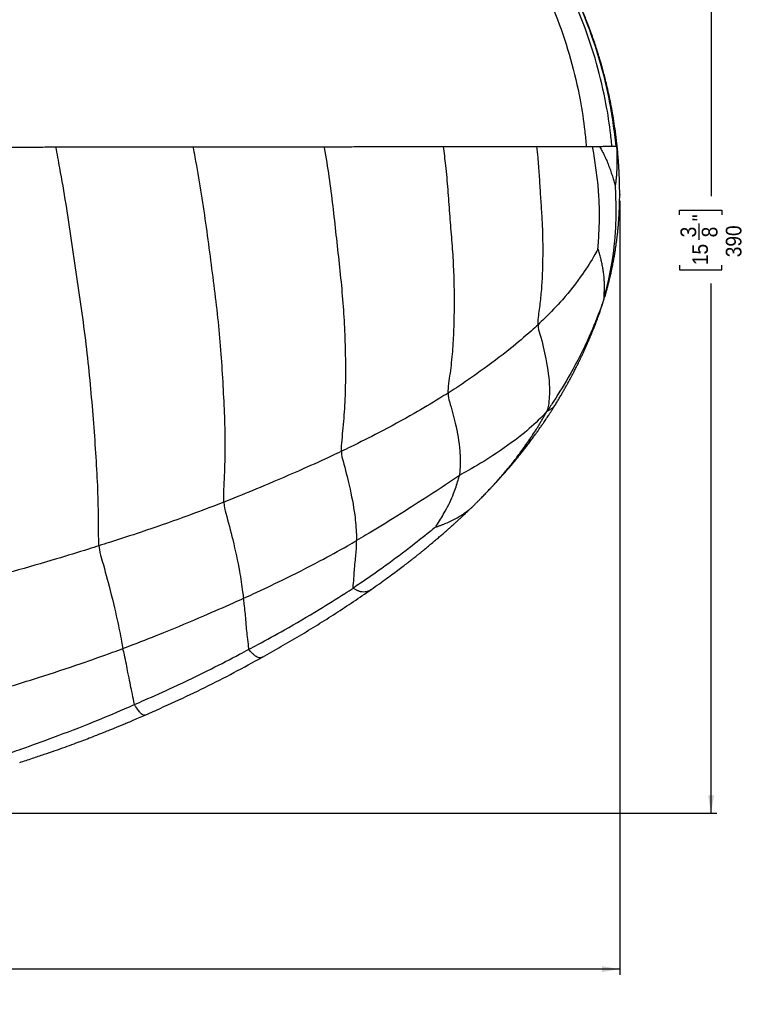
# Model space of a CAD drawing. Extents: x 0 to 841, y 0 to 594.
# Tile 4 of 7: x 315 to 438, y 267 to 434. Entities that reach past the tile are written whole.
import ezdxf

# ---------------------------------------------------------------- set-up
doc = ezdxf.new("R2010")
doc.units = 0
doc.header["$PDSIZE"] = -1
doc.linetypes.add('SLD-SOLIDO', pattern=[0])
doc.layers.get('0').update_dxf_attribs({"linetype": 'CONTINUOUS'})
doc.layers.add('FORMAT', color=7, linetype='SLD-SOLIDO')
doc.styles.add('SLDTEXTSTYLE3', font='GOTHIC.TTF', dxfattribs={"width": 0.913})
doc.dimstyles.new('SLDDIMSTYLE0', dxfattribs={"dimtxt": 2.645833, "dimasz": 3, "dimexe": 0, "dimexo": 0.0625, "dimgap": 0.661458, "dimtad": 0, "dimdec": 1, "dimlfac": 2, "dimrnd": 1e-09, "dimzin": 12, "dimtxsty": 'SLDTEXTSTYLE3', "dimsah": 1, "dimcen": 0.09, "dimazin": 3, "dimtfac": 1, "dimtdec": 1, "dimtofl": 0, "dimtmove": 0, "dimatfit": 3, "dimtolj": 1, "dimtzin": 12})

# ---------------------------------------------------------------- blocks, each defined once
blk = doc.blocks.new('_D')
at = {"layer": 'FORMAT', "color": 7}
for p, q in [((416.4, 402.99), (416.4, 271.91)), ((178.91, 389.07), (178.91, 271.91)), ((293.41, 278.24), (292.6, 278.24)), ((292.6, 278.24), (292.6, 271.11)), ((301.92, 278.24), (302.73, 278.24)), ((302.73, 278.24), (302.73, 271.11)), ((297.71, 274.94), (300.44, 274.94)), ((178.91, 272.91), (290.29, 272.91)), ((416.4, 272.91), (305.05, 272.91)), ((292.6, 271.11), (293.41, 271.11)), ((302.73, 271.11), (301.92, 271.11))]:
    blk.add_line(p, q, dxfattribs=at)
for points in [[(178.91, 272.91), (181.91, 272.41), (181.91, 273.41)], [(416.4, 272.91), (413.4, 273.41), (413.4, 272.41)]]:
    blk.add_solid(points, dxfattribs=at)
at = {"layer": 'FORMAT', "color": 7, "attachment_point": 1, "style": 'SLDTEXTSTYLE3'}
for s, insert, char_height in [('1', (298.1, 278.09), 2.65), ('18', (293.41, 276.09), 2.646), ('"', (300.83, 276.09), 2.65), ('2', (298.1, 274.49), 2.65), ('470', (294.73, 270.42), 2.646)]:
    blk.add_mtext(s, dxfattribs=dict(at, insert=insert, char_height=char_height))
blk = doc.blocks.new('_D_1')
at = {"layer": 'FORMAT', "color": 7}
for p, q in [((329.44, 493.38), (432.87, 493.38)), ((431.87, 493.38), (431.87, 403.73)), ((426.54, 400.61), (426.54, 401.41)), ((426.54, 401.41), (433.68, 401.41)), ((433.68, 401.41), (433.68, 400.61)), ((429.84, 396.39), (429.84, 399.12)), ((426.54, 392.09), (426.54, 391.29)), ((433.68, 391.29), (433.68, 392.09)), ((426.54, 391.29), (433.68, 391.29)), ((431.87, 299.32), (431.87, 388.97)), ((266.59, 299.32), (432.87, 299.32))]:
    blk.add_line(p, q, dxfattribs=at)
for points in [[(431.87, 493.38), (431.37, 490.38), (432.37, 490.38)], [(431.87, 299.32), (432.37, 302.32), (431.37, 302.32)]]:
    blk.add_solid(points, dxfattribs=at)
at = {"layer": 'FORMAT', "color": 7, "attachment_point": 1, "rotation": 90, "style": 'SLDTEXTSTYLE3'}
for s, insert, char_height in [('"', (428.69, 399.51), 2.65), ('3', (426.69, 396.78), 2.65), ('8', (430.3, 396.78), 2.65), ('390', (434.36, 393.42), 2.646), ('15', (428.69, 392.09), 2.646)]:
    blk.add_mtext(s, dxfattribs=dict(at, insert=insert, char_height=char_height))

msp = doc.modelspace()

# ---------------------------------------------------------------- linework, layer by layer
at = {"color": 7, "linetype": 'SLD-SOLIDO'}
for p, q in [((415.972, 412.201), (415.971, 412.201)), ((416.026, 411.612), (416.023, 411.656)), ((413.952, 386.961), (413.948, 386.944)), ((405.496, 368.463), (405.478, 368.436)), ((393.961, 353.695), (393.986, 353.721)), ((355.929, 325.737), (355.918, 325.729))]:
    msp.add_line(p, q, dxfattribs=at)
at = {"color": 8, "linetype": 'SLD-SOLIDO'}
for p, q in [((415.975, 412.201), (415.972, 412.201)), ((416.023, 411.656), (415.975, 412.201))]:
    msp.add_line(p, q, dxfattribs=at)
for points, knots in [([(329.307, 488.39), (329.908, 488.261), (332.338, 487.74), (338.46, 486.189), (346.348, 483.816), (353.549, 481.155), (362.687, 477.43), (371.843, 472.611), (381.369, 465.954), (389.686, 459.186), (397.595, 450.147), (403.066, 440.554), (407.106, 430.838), (409.305, 422.977), (410.414, 415.682), (410.666, 413.048), (410.745, 412.189)], [0, 0, 0, 0, 0.0155179, 0.0628105, 0.1594827, 0.2232919, 0.2562826, 0.4080718, 0.4824831, 0.5471175, 0.6758916, 0.7790479, 0.8189046, 0.9350789, 0.978821, 1, 1, 1, 1]), ([(296.981, 412.058), (299.002, 412.06), (303.032, 412.064), (309.045, 412.071), (314.029, 412.076), (317.993, 412.08), (319.97, 412.082), (320.957, 412.083)], [0.260975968, 0.260975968, 0.260975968, 0.260975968, 0.269901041, 0.278826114, 0.287751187, 0.292213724, 0.29667626, 0.29667626, 0.29667626, 0.29667626]), ([(328.253, 344.569), (328.16, 345.967), (328.189, 349.38), (328.059, 354.72), (327.745, 360.275), (327.315, 365.993), (326.834, 371.866), (326.216, 377.863), (325.409, 383.949), (324.502, 390.091), (323.632, 396.269), (322.7, 402.435), (321.785, 407.703), (321.172, 410.903), (320.957, 412.083)], [0, 0, 0, 0, 0.08333333, 0.16666667, 0.25, 0.33333333, 0.41666667, 0.5, 0.58333333, 0.66666667, 0.75, 0.83333333, 0.91666667, 0.96555603, 0.96555603, 0.96555603, 0.96555603]), ([(344.209, 412.108), (346.111, 412.11), (349.892, 412.114), (355.492, 412.12), (361.012, 412.126), (364.618, 412.13), (366.411, 412.132)], [0.332013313, 0.332013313, 0.332013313, 0.332013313, 0.340817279, 0.349621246, 0.358425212, 0.367229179, 0.367229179, 0.367229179, 0.367229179]), ([(349.386, 351.971), (349.347, 353.268), (349.535, 356.425), (349.653, 361.32), (349.559, 366.403), (349.297, 371.651), (348.954, 377.023), (348.482, 382.482), (347.85, 387.997), (347.101, 393.568), (346.36, 399.185), (345.528, 404.797), (344.775, 409.096), (344.317, 411.526), (344.209, 412.108)], [0, 0, 0, 0, 0.08333333, 0.16666667, 0.25, 0.33333333, 0.41666667, 0.5, 0.58333333, 0.66666667, 0.75, 0.83333333, 0.91666667, 0.94296191, 0.94296191, 0.94296191, 0.94296191]), ([(366.411, 412.132), (367.303, 412.133), (369.078, 412.135), (371.705, 412.138), (374.298, 412.141), (376.855, 412.144), (379.365, 412.147), (381.823, 412.15), (384.222, 412.153), (385.782, 412.155), (386.552, 412.156)], [0.367229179, 0.367229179, 0.367229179, 0.367229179, 0.371610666, 0.375992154, 0.380373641, 0.384755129, 0.389136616, 0.393518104, 0.397899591, 0.402281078, 0.402281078, 0.402281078, 0.402281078]), ([(369.297, 360.573), (369.307, 361.733), (369.623, 364.544), (369.938, 368.88), (370.062, 373.347), (370.003, 377.949), (369.813, 382.672), (369.468, 387.467), (368.978, 392.299), (368.417, 397.17), (367.884, 402.091), (367.257, 407.02), (366.72, 410.361), (366.423, 412.061), (366.411, 412.132)], [0, 0, 0, 0, 0.08333333, 0.16666667, 0.25, 0.33333333, 0.41666667, 0.5, 0.58333333, 0.66666667, 0.75, 0.83333333, 0.91666667, 0.92031069, 0.92031069, 0.92031069, 0.92031069]), ([(386.552, 412.156), (387.302, 412.157), (388.79, 412.159), (390.973, 412.161), (393.088, 412.164), (395.806, 412.167), (398.991, 412.171), (401.3, 412.175), (402.394, 412.176)], [0.402281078, 0.402281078, 0.402281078, 0.402281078, 0.406553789, 0.410826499, 0.415099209, 0.419371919, 0.427917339, 0.436462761, 0.436462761, 0.436462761, 0.436462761]), ([(387.354, 370.427), (387.388, 371.419), (387.758, 373.793), (388.155, 377.441), (388.372, 381.177), (388.434, 384.999), (388.413, 388.901), (388.267, 392.85), (387.97, 396.824), (387.623, 400.831), (387.353, 404.888), (387.022, 408.673), (386.707, 411.091), (386.552, 412.156)], [0, 0, 0, 0, 0.08333333, 0.16666667, 0.25, 0.33333333, 0.41666667, 0.5, 0.58333333, 0.66666667, 0.75, 0.83333333, 0.89903952, 0.89903952, 0.89903952, 0.89903952]), ([(402.394, 412.176), (403.373, 412.177), (405.244, 412.18), (407.759, 412.184), (409.537, 412.187), (410.476, 412.188), (410.745, 412.189)], [0.436462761, 0.436462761, 0.436462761, 0.436462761, 0.444115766, 0.451768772, 0.459421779, 0.462641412, 0.462641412, 0.462641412, 0.462641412]), ([(402.571, 382.002), (402.559, 382.743), (402.841, 384.542), (403.155, 387.279), (403.341, 390.055), (403.421, 392.871), (403.433, 395.733), (403.363, 398.615), (403.196, 401.504), (402.984, 404.414), (402.818, 407.36), (402.63, 409.952), (402.464, 411.556), (402.394, 412.176)], [0, 0, 0, 0, 0.08333333, 0.16666667, 0.25, 0.33333333, 0.41666667, 0.5, 0.58333333, 0.66666667, 0.75, 0.83333333, 0.88597653, 0.88597653, 0.88597653, 0.88597653]), ([(410.745, 412.189), (410.837, 412.189), (411.02, 412.189), (411.287, 412.19), (411.549, 412.19), (411.719, 412.19), (411.803, 412.191)], [0, 0, 0, 0, 0.04744889, 0.09489777, 0.14234666, 0.18979554, 0.18979554, 0.18979554, 0.18979554]), ([(411.803, 412.191), (411.906, 412.191), (412.109, 412.191), (412.405, 412.192), (412.695, 412.192), (412.876, 412.192), (412.965, 412.193)], [0.18979554, 0.18979554, 0.18979554, 0.18979554, 0.24783845, 0.30588135, 0.36392426, 0.42196715, 0.42196715, 0.42196715, 0.42196715]), ([(412.726, 394.866), (412.763, 395.157), (412.834, 396.259), (412.919, 397.899), (412.971, 399.533), (412.979, 401.166), (412.934, 402.806), (412.838, 404.45), (412.694, 406.095), (412.505, 407.737), (412.273, 409.373), (412.034, 410.856), (411.872, 411.796), (411.803, 412.191)], [0, 0, 0, 0, 0.08333333, 0.16666667, 0.25, 0.33333333, 0.41666667, 0.5, 0.58333333, 0.66666667, 0.75, 0.83333333, 0.89327242, 0.89327242, 0.89327242, 0.89327242]), ([(412.965, 412.193), (413.076, 412.193), (413.292, 412.193), (413.702, 412.194), (414.18, 412.195), (414.678, 412.196), (414.962, 412.197), (415.091, 412.197)], [0.42196715, 0.42196715, 0.42196715, 0.42196715, 0.49422127, 0.56647537, 0.71098358, 0.85549179, 1, 1, 1, 1]), ([(412.966, 412.193), (413.09, 411.986), (413.353, 411.528), (413.737, 410.789), (414.112, 409.984), (414.456, 409.164), (414.768, 408.338), (415.043, 407.52), (415.29, 406.716), (415.514, 405.934), (415.653, 405.434), (415.686, 405.286)], [0.26262484, 0.26262484, 0.26262484, 0.26262484, 0.33333333, 0.41666667, 0.5, 0.58333333, 0.66666667, 0.75, 0.83333333, 0.91666667, 1, 1, 1, 1]), ([(415.092, 412.197), (415.305, 412.198), (415.533, 412.198), (415.693, 412.199), (415.725, 412.199)], [0.4860222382, 0.4860222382, 0.4860222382, 0.4860222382, 0.4915750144, 0.4931324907, 0.4931324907, 0.4931324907, 0.4931324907]), ([(415.686, 405.286), (415.697, 405.36), (415.752, 405.847), (415.832, 406.575), (415.893, 407.276), (415.939, 407.969), (415.971, 408.676), (415.989, 409.383), (415.993, 410.078), (415.985, 410.764), (415.966, 411.445), (415.945, 411.921), (415.931, 412.171), (415.93, 412.2)], [0, 0, 0, 0, 0.08333333, 0.16666667, 0.25, 0.33333333, 0.41666667, 0.5, 0.58333333, 0.66666667, 0.75, 0.83333333, 0.84445915, 0.84445915, 0.84445915, 0.84445915]), ([(415.725, 412.199), (415.75, 412.199), (415.795, 412.2), (415.852, 412.2), (415.898, 412.2), (415.919, 412.2), (415.929, 412.2)], [0.89292098, 0.89292098, 0.89292098, 0.89292098, 0.91969073, 0.94646048, 0.97323023, 1, 1, 1, 1]), ([(415.929, 412.2), (415.936, 412.2), (415.948, 412.201), (415.962, 412.201), (415.971, 412.201), (415.974, 412.201), (415.975, 412.201)], [0.819043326, 0.819043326, 0.819043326, 0.819043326, 0.837512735, 0.855982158, 0.87445158, 0.892920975, 0.892920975, 0.892920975, 0.892920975]), ([(413.788, 386.667), (413.938, 387.18), (414.485, 389.272), (415.364, 393.492), (415.837, 398.672), (415.792, 402.832), (415.708, 404.956), (415.686, 405.286)], [0, 0, 0, 0, 0.0833333, 0.3333333, 0.6666667, 0.9166667, 1, 1, 1, 1]), ([(412.726, 394.866), (412.628, 394.665), (411.805, 393.143), (409.944, 390.198), (407.105, 386.55), (404.38, 383.711), (402.939, 382.343), (402.571, 382.002)], [0, 0, 0, 0, 0.0833333, 0.3333333, 0.6666667, 0.9166667, 1, 1, 1, 1]), ([(413.948, 386.944), (413.939, 386.912), (413.919, 386.835), (413.876, 386.747), (413.823, 386.651), (413.8, 386.662), (413.788, 386.667)], [0, 0, 0, 0, 0.1980991, 0.4665117, 0.7344365, 1, 1, 1, 1]), ([(413.788, 386.667), (413.619, 386.091), (412.873, 383.834), (411.088, 379.425), (408.365, 374.108), (405.882, 370.013), (404.546, 368.025), (404.081, 367.344)], [0, 0, 0, 0, 0.0833333, 0.3333333, 0.6666667, 0.9166667, 1, 1, 1, 1]), ([(402.571, 382.002), (402.204, 381.661), (400.699, 380.278), (397.532, 377.6), (393.274, 374.397), (389.68, 371.933), (387.822, 370.722), (387.354, 370.427)], [0, 0, 0, 0, 0.0833333, 0.3333333, 0.6666667, 0.9166667, 1, 1, 1, 1]), ([(402.571, 382.002), (402.582, 381.368), (403.212, 379.435), (404.079, 375.685), (404.625, 371.587), (404.461, 369.001), (404.205, 367.753), (404.081, 367.344)], [0, 0, 0, 0, 0.0833333, 0.3333333, 0.6666667, 0.9166667, 1, 1, 1, 1]), ([(387.354, 370.427), (386.886, 370.132), (385.002, 368.955), (381.147, 366.665), (376.121, 363.926), (371.948, 361.84), (369.83, 360.827), (369.297, 360.573)], [0, 0, 0, 0, 0.0833333, 0.3333333, 0.6666667, 0.9166667, 1, 1, 1, 1]), ([(387.354, 370.427), (387.332, 369.807), (387.836, 368.122), (388.725, 364.901), (389.424, 360.978), (389.403, 358.146), (389.321, 356.82), (389.261, 356.467)], [0, 0, 0, 0, 0.0833333, 0.3333333, 0.6666667, 0.9166667, 1, 1, 1, 1]), ([(405.478, 368.436), (405.442, 368.376), (405.311, 368.155), (405.071, 367.934), (404.811, 367.737), (404.65, 367.629), (404.478, 367.526), (404.289, 367.428), (404.153, 367.373), (404.081, 367.344)], [0, 0, 0, 0, 0.1232546, 0.4538988, 0.5582839, 0.6626561, 0.7674148, 0.8775206, 1, 1, 1, 1]), ([(404.081, 367.344), (403.646, 366.841), (402.356, 365.501), (399.574, 363.056), (395.452, 360.102), (391.697, 357.818), (389.77, 356.781), (389.261, 356.467)], [0, 0, 0, 0, 0.0833333, 0.3333333, 0.6666667, 0.9166667, 1, 1, 1, 1]), ([(393.986, 353.721), (394.433, 354.195), (395.393, 355.213), (396.794, 356.821), (398.191, 358.51), (399.557, 360.274), (400.878, 362.112), (401.832, 363.56), (402.452, 364.551), (402.767, 365.066), (403.078, 365.586), (403.391, 366.123), (403.725, 366.706), (403.957, 367.122), (404.081, 367.344)], [0, 0, 0, 0, 0.1108258, 0.2376423, 0.3644106, 0.491163, 0.6306249, 0.7701798, 0.8067424, 0.8433061, 0.8798694, 0.916596, 0.9555428, 1, 1, 1, 1]), ([(369.297, 360.573), (368.765, 360.32), (366.629, 359.302), (362.295, 357.338), (356.753, 354.953), (352.238, 353.091), (349.958, 352.194), (349.386, 351.971)], [0, 0, 0, 0, 0.0833333, 0.3333333, 0.6666667, 0.9166667, 1, 1, 1, 1]), ([(369.297, 360.573), (369.291, 359.849), (369.842, 357.948), (370.764, 354.31), (371.573, 350.095), (371.809, 347.167), (371.852, 345.791), (371.859, 345.454)], [0, 0, 0, 0, 0.0833333, 0.3333333, 0.6666667, 0.9166667, 1, 1, 1, 1]), ([(389.261, 356.467), (388.833, 356.203), (387.012, 354.925), (383.296, 352.518), (378.438, 349.445), (374.416, 346.928), (372.373, 345.75), (371.859, 345.454)], [0, 0, 0, 0, 0.0833333, 0.3333333, 0.6666667, 0.9166667, 1, 1, 1, 1]), ([(385.188, 347.685), (385.255, 347.788), (385.835, 348.706), (387.058, 350.679), (388.248, 353.155), (388.9, 355.16), (389.221, 356.226), (389.261, 356.467)], [0, 0, 0, 0, 0.0833333, 0.3333333, 0.6666667, 0.9166667, 1, 1, 1, 1]), ([(349.386, 351.971), (348.815, 351.747), (346.523, 350.854), (341.895, 349.117), (336.009, 347.075), (331.246, 345.519), (328.853, 344.758), (328.253, 344.569)], [0, 0, 0, 0, 0.0833333, 0.3333333, 0.6666667, 0.9166667, 1, 1, 1, 1]), ([(349.386, 351.971), (349.411, 351.16), (350.027, 349.058), (351.055, 345.062), (352.022, 340.565), (352.49, 337.487), (352.661, 336.028), (352.71, 335.676)], [0, 0, 0, 0, 0.0833333, 0.3333333, 0.6666667, 0.9166667, 1, 1, 1, 1]), ([(391.338, 351.067), (391.27, 350.999), (391.029, 350.756), (390.56, 350.369), (389.941, 349.913), (389.254, 349.479), (388.484, 349.051), (387.623, 348.628), (386.917, 348.322), (386.445, 348.133), (386.223, 348.048), (386, 347.964), (385.776, 347.884), (385.56, 347.809), (385.365, 347.743), (385.242, 347.703), (385.188, 347.685)], [0, 0, 0, 0, 0.0474898, 0.1692835, 0.2910672, 0.4128358, 0.5345955, 0.6685153, 0.8024242, 0.8324878, 0.8625525, 0.8926183, 0.9226853, 0.9522208, 0.9788952, 1, 1, 1, 1]), ([(385.188, 347.685), (385.006, 347.537), (383.495, 346.313), (380.435, 343.9), (376.523, 340.996), (373.324, 338.773), (371.703, 337.688), (371.297, 337.421)], [0, 0, 0, 0, 0.0833333, 0.3333333, 0.6666667, 0.9166667, 1, 1, 1, 1]), ([(352.71, 335.676), (353.261, 335.926), (355.457, 336.923), (359.806, 338.994), (365.141, 341.698), (369.303, 343.978), (371.351, 345.161), (371.859, 345.454)], [0, 0, 0, 0, 0.0833333, 0.3333333, 0.6666667, 0.9166667, 1, 1, 1, 1]), ([(371.297, 337.421), (371.251, 337.526), (371.37, 338.195), (371.411, 339.593), (371.614, 341.83), (371.856, 344.038), (371.864, 345.168), (371.859, 345.454)], [0, 0, 0, 0, 0.0833333, 0.3333333, 0.6666667, 0.9166667, 1, 1, 1, 1]), ([(328.253, 344.569), (327.654, 344.38), (325.253, 343.628), (320.437, 342.147), (314.358, 340.384), (309.45, 339.049), (306.984, 338.407), (306.366, 338.246)], [0, 0, 0, 0, 0.0833333, 0.3333333, 0.6666667, 0.9166667, 1, 1, 1, 1]), ([(328.253, 344.569), (328.312, 343.696), (328.969, 341.447), (330.139, 337.128), (331.275, 332.387), (331.95, 329.12), (332.233, 327.571), (332.312, 327.197)], [0, 0, 0, 0, 0.0833333, 0.3333333, 0.6666667, 0.9166667, 1, 1, 1, 1]), ([(353.64, 327.044), (354.144, 327.312), (356.154, 328.388), (360.147, 330.588), (365.062, 333.459), (368.918, 335.866), (370.821, 337.107), (371.297, 337.421)], [0, 0, 0, 0, 0.0833333, 0.3333333, 0.6666667, 0.9166667, 1, 1, 1, 1]), ([(374.312, 337.175), (374.28, 337.15), (374.107, 337.013), (373.751, 336.851), (373.285, 336.729), (372.908, 336.731), (372.628, 336.778), (372.444, 336.827), (372.257, 336.891), (372.067, 336.968), (371.868, 337.054), (371.666, 337.153), (371.435, 337.243), (371.343, 337.362), (371.297, 337.421)], [0, 0, 0, 0, 0.034601, 0.1919069, 0.3491808, 0.5064472, 0.5682332, 0.6300194, 0.6918069, 0.7535938, 0.8153761, 0.8771487, 0.9388454, 1, 1, 1, 1]), ([(332.312, 327.197), (332.891, 327.415), (335.202, 328.284), (339.801, 330.077), (345.448, 332.471), (349.93, 334.422), (352.156, 335.425), (352.71, 335.676)], [0, 0, 0, 0, 0.0833333, 0.3333333, 0.6666667, 0.9166667, 1, 1, 1, 1]), ([(353.64, 327.044), (353.589, 327.171), (353.582, 327.824), (353.354, 329.287), (353.131, 331.67), (352.949, 334.083), (352.756, 335.349), (352.71, 335.676)], [0, 0, 0, 0, 0.0833333, 0.3333333, 0.6666667, 0.9166667, 1, 1, 1, 1]), ([(310.762, 320.057), (311.371, 320.239), (313.806, 320.946), (318.649, 322.433), (324.64, 324.414), (329.376, 326.096), (331.727, 326.976), (332.312, 327.197)], [0, 0, 0, 0, 0.0833333, 0.3333333, 0.6666667, 0.9166667, 1, 1, 1, 1]), ([(334.271, 317.702), (334.214, 317.846), (334.121, 318.514), (333.784, 319.985), (333.234, 322.67), (332.732, 325.385), (332.391, 326.824), (332.312, 327.197)], [0, 0, 0, 0, 0.0833333, 0.3333333, 0.6666667, 0.9166667, 1, 1, 1, 1]), ([(334.271, 317.702), (334.82, 317.94), (337.015, 318.896), (341.382, 320.858), (346.758, 323.468), (351.004, 325.648), (353.114, 326.764), (353.64, 327.044)], [0, 0, 0, 0, 0.0833333, 0.3333333, 0.6666667, 0.9166667, 1, 1, 1, 1]), ([(355.918, 325.729), (355.912, 325.724), (355.811, 325.642), (355.566, 325.602), (355.222, 325.632), (354.918, 325.775), (354.672, 325.948), (354.482, 326.112), (354.283, 326.301), (354.076, 326.519), (353.829, 326.744), (353.703, 326.944), (353.64, 327.044)], [0, 0, 0, 0, 0.00992135, 0.17112545, 0.33232958, 0.49355151, 0.57800085, 0.66244163, 0.74687769, 0.8313124, 0.91574708, 1, 1, 1, 1]), ([(313.432, 309.585), (314.02, 309.791), (316.369, 310.614), (321.047, 312.314), (326.853, 314.533), (331.424, 316.468), (333.702, 317.455), (334.271, 317.702)], [0, 0, 0, 0, 0.0833333, 0.3333333, 0.6666667, 0.9166667, 1, 1, 1, 1]), ([(336.057, 315.934), (336.026, 315.915), (335.917, 315.848), (335.698, 315.908), (335.44, 316.081), (335.201, 316.335), (334.99, 316.606), (334.765, 316.929), (334.504, 317.28), (334.348, 317.561), (334.271, 317.702)], [0, 0, 0, 0, 0.0713424, 0.251947, 0.4325514, 0.5460547, 0.6595429, 0.7730413, 0.8865571, 1, 1, 1, 1])]:
    msp.add_open_spline(points, degree=3, knots=knots, dxfattribs=at)
at = {"color": 7, "linetype": 'SLD-SOLIDO'}
for points, knots in [([(415.091, 412.197), (415.001, 413.065), (414.724, 415.724), (413.518, 423.086), (411.185, 431.009), (406.959, 440.805), (401.239, 450.463), (392.995, 459.543), (384.323, 466.299), (374.401, 472.931), (364.875, 477.699), (355.368, 481.335), (347.885, 483.932), (339.7, 486.255), (333.348, 487.751), (330.831, 488.269), (330.209, 488.397)], [0, 0, 0, 0, 0.021179, 0.0649211, 0.1810954, 0.2209521, 0.3241084, 0.4528825, 0.5175169, 0.5919282, 0.7437174, 0.7767081, 0.8405173, 0.9371895, 0.9844821, 1, 1, 1, 1]), ([(330.355, 488.397), (330.915, 488.282), (333.898, 487.672), (340.616, 486.086), (348.877, 483.707), (356.616, 481.029), (365.692, 477.523), (375.216, 472.708), (383.774, 467.06), (388.445, 463.544), (392.558, 460.125), (398.989, 453.837), (406.849, 443.016), (412.026, 430.711), (414.342, 421.635), (415.27, 416.264), (415.589, 413.548), (415.725, 412.199)], [0, 0, 0, 0, 0.0139135, 0.0740623, 0.1678452, 0.2228779, 0.2731572, 0.4043781, 0.4816545, 0.5220342, 0.5463919, 0.6115741, 0.7401308, 0.8678285, 0.9336816, 0.9671184, 1, 1, 1, 1]), ([(415.975, 412.201), (415.898, 412.869), (415.748, 414.162), (415.489, 416.031), (415.207, 417.766), (414.91, 419.366), (414.608, 420.832), (414.309, 422.166), (414.018, 423.367), (413.743, 424.439), (413.488, 425.38), (413.259, 426.193), (413.058, 426.878), (412.893, 427.425), (412.765, 427.841), (412.673, 428.135), (412.608, 428.338), (412.557, 428.5), (412.5, 428.676), (412.425, 428.909), (412.313, 429.251), (412.161, 429.708), (411.974, 430.256), (411.776, 430.82), (411.498, 431.6), (411.14, 432.561), (410.707, 433.673), (410.277, 434.73), (409.822, 435.805), (409.308, 436.966), (408.721, 438.229), (408.055, 439.59), (407.28, 441.092), (406.381, 442.732), (405.34, 444.508), (404.168, 446.374), (402.856, 448.322), (401.393, 450.342), (399.769, 452.42), (398.056, 454.45), (396.288, 456.393), (394.525, 458.195), (392.738, 459.896), (390.954, 461.48), (389.179, 462.951), (387.428, 464.324), (385.71, 465.607), (383.886, 466.915), (381.968, 468.236), (379.967, 469.551), (378.051, 470.756), (376.225, 471.854), (374.492, 472.853), (372.857, 473.759), (371.222, 474.631), (369.508, 475.509), (367.634, 476.426), (365.621, 477.365), (363.464, 478.317), (361.692, 479.054), (360.387, 479.575), (359.633, 479.871), (358.969, 480.127), (358.401, 480.344), (357.968, 480.506), (357.654, 480.624), (357.439, 480.704), (357.237, 480.779), (356.987, 480.871), (356.627, 481.004), (356.157, 481.175), (355.588, 481.381), (354.942, 481.612), (354.236, 481.861), (353.515, 482.111), (352.817, 482.351), (352.145, 482.578), (351.336, 482.849), (350.409, 483.153), (349.387, 483.482), (348.433, 483.782), (347.555, 484.054), (346.765, 484.294), (346.097, 484.494), (345.616, 484.636), (345.294, 484.731), (345.098, 484.788), (344.937, 484.835), (344.802, 484.874), (344.648, 484.918), (344.409, 484.987), (344.035, 485.094), (343.513, 485.242), (342.849, 485.428), (342.044, 485.65), (341.096, 485.906), (340.005, 486.193), (338.77, 486.511), (337.391, 486.853), (336.132, 487.157), (335.332, 487.34), (335.041, 487.406)], [0, 0, 0, 0, 0.01701994, 0.03294121, 0.04776434, 0.06148899, 0.0741138, 0.0856381, 0.09606182, 0.10538476, 0.11360663, 0.12072712, 0.12674591, 0.13166273, 0.13515617, 0.13775037, 0.13944526, 0.14053249, 0.14205771, 0.14411441, 0.14670264, 0.15112942, 0.1562812, 0.16132497, 0.16620543, 0.1771679, 0.18720398, 0.19631349, 0.20595357, 0.21661876, 0.22831491, 0.24104323, 0.25480542, 0.27086736, 0.28814702, 0.30664524, 0.32636098, 0.34729171, 0.36943304, 0.39277839, 0.41418147, 0.43557309, 0.45628297, 0.47631645, 0.4956773, 0.514365, 0.53238279, 0.54973194, 0.57096126, 0.59109155, 0.61012191, 0.62805209, 0.64488251, 0.66061387, 0.67527382, 0.69170557, 0.70928525, 0.72801229, 0.74788606, 0.76890612, 0.77653395, 0.78340354, 0.78939981, 0.79452279, 0.79877253, 0.80108205, 0.80301724, 0.80457812, 0.80651992, 0.80975462, 0.81428398, 0.81919654, 0.82505986, 0.8316718, 0.83814395, 0.84437162, 0.85035486, 0.85609372, 0.86598041, 0.87504617, 0.88329134, 0.89130763, 0.89833212, 0.90423198, 0.90899012, 0.91102701, 0.91275087, 0.91416175, 0.91525971, 0.916303, 0.9182164, 0.92154729, 0.92610855, 0.93190012, 0.93892188, 0.94717365, 0.95665524, 0.96736639, 0.97930675, 0.99247591, 1, 1, 1, 1]), ([(416.029, 411.641), (416.016, 411.79), (415.998, 411.977), (415.98, 412.164), (415.976, 412.202)], [0, 0, 0, 0, 0.7971983, 1, 1, 1, 1]), ([(413.95, 386.938), (414.012, 387.15), (414.128, 387.552), (414.29, 388.147), (414.43, 388.678), (414.549, 389.149), (414.65, 389.555), (414.732, 389.897), (414.796, 390.172), (414.845, 390.381), (414.902, 390.633), (414.984, 390.999), (415.099, 391.532), (415.229, 392.169), (415.365, 392.873), (415.496, 393.595), (415.611, 394.279), (415.707, 394.888), (415.787, 395.435), (415.859, 395.951), (415.924, 396.453), (415.985, 396.951), (416.045, 397.475), (416.097, 397.974), (416.139, 398.413), (416.172, 398.784), (416.205, 399.177), (416.237, 399.596), (416.265, 400.001), (416.287, 400.353), (416.307, 400.704), (416.328, 401.103), (416.346, 401.5), (416.359, 401.84), (416.367, 402.087), (416.374, 402.321), (416.381, 402.597), (416.391, 403.04), (416.398, 403.575), (416.401, 404.167), (416.398, 404.724), (416.391, 405.271), (416.382, 405.755), (416.371, 406.161), (416.359, 406.537), (416.343, 406.974), (416.324, 407.436), (416.303, 407.862), (416.286, 408.185), (416.271, 408.453), (416.254, 408.728), (416.234, 409.052), (416.211, 409.386), (416.191, 409.677), (416.173, 409.923), (416.152, 410.193), (416.123, 410.556), (416.083, 411.043), (416.05, 411.41), (416.032, 411.613)], [0, 0, 0, 0, 0.0274289, 0.0520751, 0.0741657, 0.0936393, 0.1104369, 0.1245175, 0.1358492, 0.1444073, 0.1503687, 0.1669549, 0.189434, 0.2158901, 0.2451721, 0.2755845, 0.3041791, 0.3285466, 0.3497421, 0.3706371, 0.3911462, 0.4106058, 0.4310337, 0.454506, 0.4709362, 0.4841195, 0.499261, 0.5183542, 0.5347028, 0.548097, 0.5607752, 0.5769907, 0.5960382, 0.60856, 0.6179751, 0.6257599, 0.6366813, 0.6511253, 0.6791239, 0.7009141, 0.7223881, 0.7460076, 0.766696, 0.7806627, 0.7948317, 0.8119358, 0.8334175, 0.8505065, 0.8633221, 0.8723243, 0.8828937, 0.8965576, 0.9114693, 0.9231717, 0.9316902, 0.941164, 0.9557534, 0.9753986, 1, 1, 1, 1]), ([(405.507, 368.455), (405.636, 368.666), (405.887, 369.078), (406.256, 369.697), (406.601, 370.286), (406.925, 370.85), (407.316, 371.539), (407.753, 372.328), (408.233, 373.221), (408.652, 374.021), (409.007, 374.715), (409.279, 375.258), (409.464, 375.633), (409.577, 375.863), (409.645, 376.003), (409.709, 376.137), (409.793, 376.31), (409.9, 376.535), (410.062, 376.877), (410.268, 377.318), (410.505, 377.834), (410.793, 378.473), (411.118, 379.214), (411.492, 380.095), (411.881, 381.044), (412.211, 381.882), (412.476, 382.58), (412.666, 383.09), (412.864, 383.635), (413.071, 384.218), (413.285, 384.842), (413.506, 385.505), (413.733, 386.213), (413.88, 386.703), (413.956, 386.955)], [0, 0, 0, 0, 0.0368487, 0.0718949, 0.1053566, 0.1371604, 0.1673001, 0.221641, 0.2695164, 0.3160455, 0.3541763, 0.3838945, 0.405191, 0.4155971, 0.4215113, 0.4280503, 0.4374226, 0.4496301, 0.4646751, 0.4929972, 0.5211104, 0.5480256, 0.5961165, 0.6404037, 0.6898787, 0.7480606, 0.7733143, 0.7999311, 0.8282382, 0.8584898, 0.890729, 0.9249872, 0.9613094, 1, 1, 1, 1]), ([(393.982, 353.711), (394.044, 353.776), (394.161, 353.9), (394.354, 354.103), (394.599, 354.364), (394.894, 354.678), (395.219, 355.028), (395.522, 355.358), (395.799, 355.66), (396.075, 355.964), (396.394, 356.318), (396.794, 356.767), (397.245, 357.279), (397.723, 357.831), (398.186, 358.375), (398.629, 358.905), (399.045, 359.411), (399.416, 359.869), (399.732, 360.265), (400.013, 360.62), (400.339, 361.037), (400.757, 361.579), (401.24, 362.217), (401.713, 362.853), (402.13, 363.424), (402.483, 363.914), (402.776, 364.326), (403.016, 364.667), (403.22, 364.961), (403.399, 365.22), (403.588, 365.496), (403.827, 365.847), (404.085, 366.233), (404.346, 366.629), (404.595, 367.011), (404.868, 367.436), (405.169, 367.911), (405.38, 368.251), (405.49, 368.428)], [0, 0, 0, 0, 0.0186135, 0.0351396, 0.0502866, 0.0768723, 0.1021729, 0.1257696, 0.1473757, 0.1674999, 0.1941287, 0.2241737, 0.2628419, 0.3015969, 0.3391244, 0.3753841, 0.4103939, 0.4421346, 0.4682623, 0.4901355, 0.5134368, 0.5520286, 0.5983336, 0.6401627, 0.6774231, 0.7101723, 0.7353059, 0.7572999, 0.776191, 0.7922802, 0.8078108, 0.8310457, 0.8619854, 0.8842476, 0.9092845, 0.9370335, 0.9672508, 1, 1, 1, 1]), ([(391.346, 351.066), (391.5, 351.215), (391.793, 351.498), (392.206, 351.905), (392.573, 352.27), (392.895, 352.594), (393.193, 352.898), (393.475, 353.187), (393.741, 353.46), (393.889, 353.614), (393.964, 353.693)], [0, 0, 0, 0, 0.1689801, 0.32089349, 0.45778377, 0.58055438, 0.69169425, 0.79577842, 0.89705288, 1, 1, 1, 1]), ([(374.318, 337.17), (374.786, 337.498), (375.68, 338.124), (376.942, 339.032), (378.065, 339.855), (379.046, 340.587), (379.888, 341.226), (380.593, 341.768), (381.135, 342.191), (381.544, 342.513), (381.849, 342.754), (382.105, 342.957), (382.336, 343.142), (382.593, 343.348), (382.926, 343.616), (383.418, 344.017), (384.036, 344.524), (384.727, 345.101), (385.384, 345.657), (385.992, 346.178), (386.545, 346.658), (386.993, 347.05), (387.331, 347.349), (387.544, 347.539), (387.701, 347.679), (387.856, 347.817), (388.076, 348.016), (388.393, 348.301), (388.806, 348.677), (389.26, 349.095), (389.743, 349.544), (390.238, 350.008), (390.779, 350.521), (391.153, 350.88), (391.347, 351.066)], [0, 0, 0, 0, 0.0779092, 0.1486671, 0.2118976, 0.2675341, 0.3155423, 0.3559119, 0.3886492, 0.4092475, 0.4268226, 0.4416397, 0.4537021, 0.467227, 0.4866724, 0.512034, 0.5539231, 0.5957701, 0.6348816, 0.6712629, 0.7049229, 0.7346144, 0.7524346, 0.7663721, 0.7735056, 0.7811641, 0.7945847, 0.8139894, 0.8393928, 0.8708188, 0.8983635, 0.9293314, 0.9634403, 1, 1, 1, 1]), ([(355.92, 325.725), (356.969, 326.315), (359.07, 327.495), (362.19, 329.322), (365.277, 331.2), (368.332, 333.137), (371.345, 335.125), (373.326, 336.487), (374.317, 337.169)], [0, 0, 0, 0, 0.1666877, 0.3337082, 0.5010445, 0.6677302, 0.833849, 1, 1, 1, 1]), ([(336.061, 315.914), (337.763, 316.671), (341.159, 318.18), (346.178, 320.567), (351.102, 323.081), (354.325, 324.85), (355.932, 325.732)], [0, 0, 0, 0, 0.2520767, 0.5027731, 0.7520917, 1, 1, 1, 1]), ([(314.828, 307.885), (315.546, 308.121), (316.932, 308.575), (318.929, 309.25), (320.771, 309.887), (322.457, 310.487), (323.981, 311.044), (325.345, 311.553), (326.553, 312.012), (327.615, 312.422), (328.466, 312.756), (329.129, 313.018), (329.629, 313.218), (330.052, 313.388), (330.409, 313.532), (330.752, 313.671), (331.141, 313.83), (331.648, 314.038), (332.284, 314.301), (333.057, 314.624), (333.952, 315.002), (334.967, 315.437), (335.683, 315.749), (336.061, 315.914)], [0, 0, 0, 0, 0.1003981, 0.1937026, 0.2799056, 0.3590298, 0.4310844, 0.4949668, 0.5520217, 0.6022465, 0.6456397, 0.6729074, 0.6965618, 0.7166036, 0.7330341, 0.7471512, 0.7652431, 0.7881441, 0.8188893, 0.8554521, 0.8978302, 0.9460195, 1, 1, 1, 1])]:
    msp.add_open_spline(points, degree=3, knots=knots, dxfattribs=at)
at = {"color": 8, "linetype": 'SLD-SOLIDO'}
for points in [[(320.957, 412.083), (322.912, 412.085), (326.817, 412.089), (332.654, 412.096), (338.464, 412.102), (342.3, 412.106), (344.209, 412.108)], [(413.788, 386.667), (413.772, 386.701), (413.775, 386.929), (413.798, 387.468), (413.823, 388.156), (413.823, 388.884), (413.794, 389.623), (413.73, 390.371), (413.632, 391.13), (413.5, 391.899), (413.336, 392.673), (413.143, 393.453), (412.927, 394.237), (412.774, 394.775), (412.726, 394.866)]]:
    msp.add_open_spline(points, degree=3, dxfattribs=at)
at = {"layer": 'FORMAT', "color": 7}
msp.add_point((416.4, 403.991), dxfattribs=at)

# ---------------------------------------------------------------- dimensions: what is measured, and where the dimension line sits
dim = msp.add_linear_dim(base=(431.873, 493.376), p1=(265.588, 299.32), p2=(328.442, 493.376), angle=90, dimstyle='SLDDIMSTYLE0', dxfattribs=at)
dim.commit()
dim.dimension.update_dxf_attribs({"geometry": '_D_1', "text_midpoint": (431.873, 396.348), "dimtype": 160})
dim = msp.add_linear_dim(base=(416.4, 272.908), p1=(178.905, 390.067), p2=(416.4, 403.991), dimstyle='SLDDIMSTYLE0', dxfattribs=at)
dim.commit()
dim.dimension.update_dxf_attribs({"geometry": '_D', "text_midpoint": (297.667, 272.908), "dimtype": 160})

doc.saveas('drawing.dxf')
